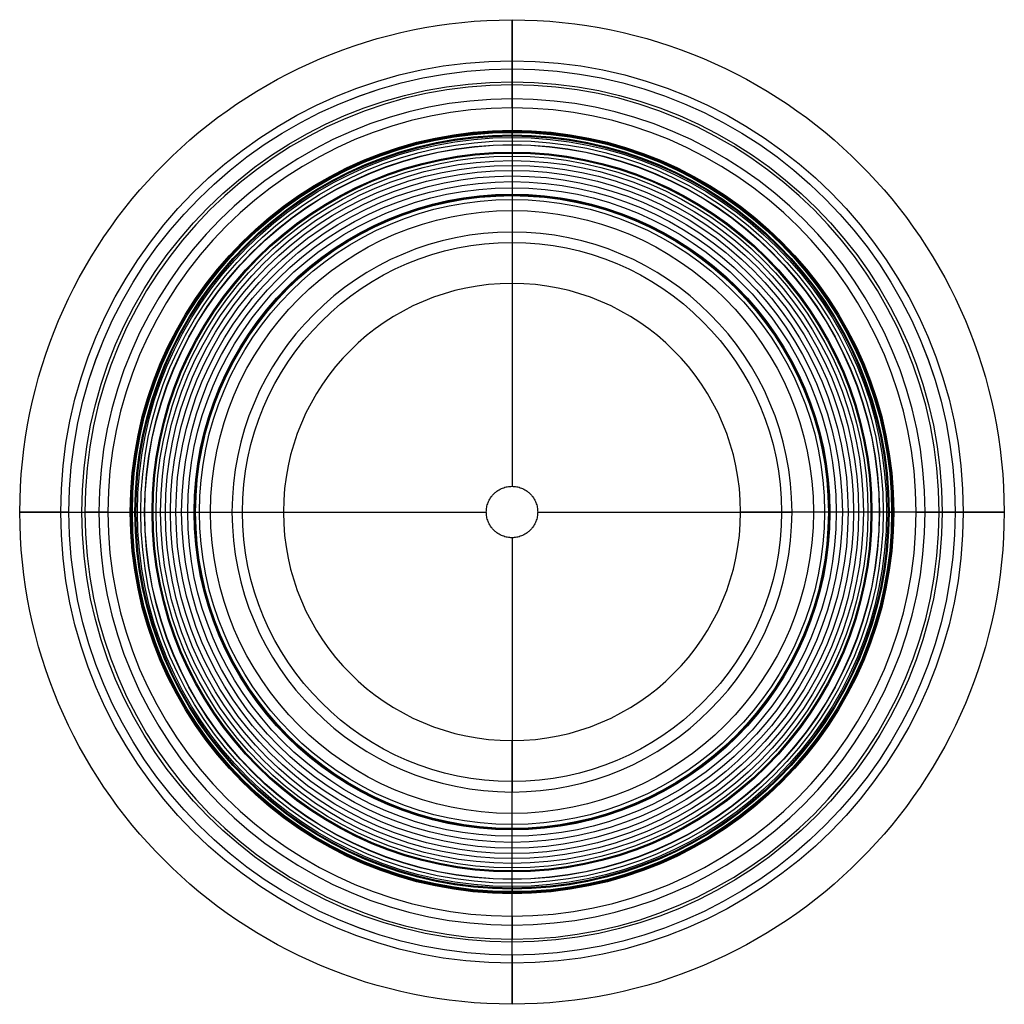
# Model space of a CAD drawing. Header units: millimetres. Extents: x -1127 to -552, y -1664 to -1089.
import ezdxf

# ---------------------------------------------------------------- set-up
doc = ezdxf.new("R2010")
doc.units = ezdxf.units.MM
doc.layers.add('Default', color=7, linetype='Continuous')

msp = doc.modelspace()

# ---------------------------------------------------------------- linework, layer by layer
at = {"layer": 'Default'}
for p, q in [((-839.96, -1127.04, 270.31), (-839.96, -1117.78, 270.31)), ((-839.96, -1213.01, -182.48), (-839.96, -1361.52, -182.48)), ((-839.96, -1243.03, -162.73), (-839.96, -1361.52, -162.73)), ((-1098.7, -1376.52, 270.31), (-1089.43, -1376.52, 270.31)), ((-1003.47, -1376.52, -182.48), (-854.96, -1376.52, -182.48)), ((-973.44, -1376.52, -162.73), (-854.96, -1376.52, -162.73)), ((-824.96, -1376.52, -182.48), (-676.45, -1376.52, -182.48)), ((-824.96, -1376.52, -162.73), (-706.48, -1376.52, -162.73)), ((-590.49, -1376.52, 270.31), (-581.23, -1376.52, 270.31)), ((-839.96, -1391.52, -182.48), (-839.96, -1540.02, -182.48)), ((-839.96, -1391.52, -162.73), (-839.96, -1510, -162.73)), ((-839.96, -1635.25, 270.31), (-839.96, -1625.99, 270.31))]:
    msp.add_line(p, q, dxfattribs=at)
for centre, radius in [((-839.96, -1376.52, 243.96), 287.38), ((-839.96, -1376.52, 213.21), 263.51), ((-839.96, -1376.52, 270.31), 258.74), ((-839.96, -1376.52, 207.57), 258.72), ((-839.96, -1376.52, 53.65), 251.2), ((-839.96, -1376.52, 147.09), 222.9), ((-839.96, -1376.52, -83.75), 222.42), ((-839.96, -1376.52, 181.72), 222.24), ((-839.96, -1376.52, 119.18), 221.69), ((-839.96, -1376.52, -74.2), 220.2), ((-839.96, -1376.52, 92.49), 219.65), ((-839.96, -1376.52, -68.18), 218.74), ((-839.96, -1376.52, 67.02), 216.78), ((-839.96, -1376.52, -89.65), 214.58), ((-839.96, -1376.52, 50.72), 214.41), ((-839.96, -1376.52, 27.3), 210.2), ((-839.96, -1376.52, -93.33), 209.6), ((-839.96, -1376.52, 16.04), 207.8), ((-839.96, -1376.52, 5.1), 205.21), ((-839.96, -1376.52, -5.54), 202.42), ((-839.96, -1376.52, -15.87), 199.44), ((-839.96, -1376.52, -25.89), 196.27), ((-839.96, -1376.52, -35.61), 192.92), ((-839.96, -1376.52, -45.02), 189.39), ((-839.96, -1376.52, -54.13), 185.67), ((-839.96, -1376.52, -55.28), 185.18), ((-839.96, -1376.52, -56.46), 184.77), ((-839.96, -1376.52, -69.24), 182.5), ((-839.96, -1376.52, -80.5), 176.03), ((-839.96, -1376.52, -121.88), 157.45)]:
    msp.add_circle(centre, radius, dxfattribs=at)
at = {"layer": 'Default', "extrusion": (0, 0, -1)}
for centre, radius in [((839.96, -1376.52, -270.31), 249.47), ((839.96, -1376.52, -267.72), 241.24), ((839.96, -1376.52, -260.87), 235.98), ((839.96, -1376.52, 182.48), 163.51), ((839.96, -1376.52, 162.73), 133.48)]:
    msp.add_circle(centre, radius, dxfattribs=at)
at = {"layer": 'Default'}
for points, weights, degree, knots in [([(-839.96, -1117.78, 270.31), (-839.96, -1091.34, 270.31), (-839.96, -1089.13, 243.96), (-839.96, -1086.93, 217.61), (-839.96, -1113, 213.21), (-839.96, -1117.77, 212.41), (-839.96, -1117.8, 207.57)], [1, 0.736008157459, 1, 0.736008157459, 1, 0.765383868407, 1], 2, [125.663706, 125.663706, 125.663706, 185.155036, 185.155036, 244.646367, 244.646367, 255.832907, 255.832907, 255.832907]), ([(-839.96, -1157.77, -68.18), (-839.96, -1158.97, -71.66), (-839.96, -1156.32, -74.2), (-839.96, -1152.1, -78.25), (-839.96, -1154.1, -83.75), (-839.96, -1156.1, -89.25), (-839.96, -1161.93, -89.65), (-839.96, -1165.6, -89.9), (-839.96, -1166.92, -93.33), (-839.96, -1184.33, -138.86), (-839.96, -1213.01, -182.48)], [1, 0.842413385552, 1, 0.837947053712, 1, 0.837947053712, 1, 0.842411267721, 1, 1, 1], 2, [652.549779, 652.549779, 652.549779, 661.654574, 661.654574, 676.086718, 676.086718, 690.518861, 690.518861, 699.62372, 699.62372, 839.951866, 839.951866, 839.951866]), ([(-839.96, -1191.33, -55.28), (-839.96, -1191.47, -55.67), (-839.96, -1191.61, -56.06), (-839.96, -1191.74, -56.46), (-839.96, -1193.17, -60.58), (-839.96, -1193.93, -64.88), (-839.96, -1194.01, -69.24)], [1, 1, 1, 1, 0.991867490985, 0.991867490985, 1], 3, [379.61073, 379.61073, 379.61073, 379.61073, 381.346751, 381.346751, 381.346751, 383.869787, 383.869787, 383.869787, 383.869787]), ([(-839.96, -1194.01, -69.24), (-839.96, -1196.75, -72.64), (-839.96, -1198.92, -76.42), (-839.96, -1200.48, -80.5), (-839.96, -1205.79, -94.39), (-839.96, -1211.98, -108.18), (-839.96, -1219.07, -121.88), (-839.96, -1226.15, -135.58), (-839.96, -1234.13, -149.2), (-839.96, -1243.03, -162.73)], [1, 0.991867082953, 0.991867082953, 1, 1, 1, 1, 1, 1, 1], 3, [383.869787, 383.869787, 383.869787, 383.869787, 386.392885, 386.392885, 386.392885, 455.914743, 455.914743, 455.914743, 525.436601, 525.436601, 525.436601, 525.436601]), ([(-824.96, -1376.52, -182.48), (-824.96, -1361.52, -182.48), (-839.96, -1361.52, -182.48), (-854.96, -1361.52, -182.48), (-854.96, -1376.52, -182.48), (-854.96, -1391.52, -182.48), (-839.96, -1391.52, -182.48), (-824.96, -1391.52, -182.48), (-824.96, -1376.52, -182.48)], [1, 0.707106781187, 1, 0.707106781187, 1, 0.707106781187, 1, 0.707106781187, 1], 2, [0, 0, 0, 23.561945, 23.561945, 47.12389, 47.12389, 70.685835, 70.685835, 94.24778, 94.24778, 94.24778]), ([(-824.96, -1376.52, -162.73), (-824.96, -1361.52, -162.73), (-839.96, -1361.52, -162.73), (-854.96, -1361.52, -162.73), (-854.96, -1376.52, -162.73), (-854.96, -1391.52, -162.73), (-839.96, -1391.52, -162.73), (-824.96, -1391.52, -162.73), (-824.96, -1376.52, -162.73)], [1, 0.707106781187, 1, 0.707106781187, 1, 0.707106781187, 1, 0.707106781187, 1], 2, [0, 0, 0, 23.561945, 23.561945, 47.12389, 47.12389, 70.685835, 70.685835, 94.24778, 94.24778, 94.24778]), ([(-1098.7, -1376.52, 270.31), (-1125.14, -1376.52, 270.31), (-1127.34, -1376.52, 243.96), (-1129.55, -1376.52, 217.61), (-1103.48, -1376.52, 213.21), (-1098.71, -1376.52, 212.41), (-1098.68, -1376.52, 207.57)], [1, 0.736008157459, 1, 0.736008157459, 1, 0.765383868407, 1], 2, [125.663706, 125.663706, 125.663706, 185.155036, 185.155036, 244.646367, 244.646367, 255.832907, 255.832907, 255.832907]), ([(-1058.7, -1376.52, -68.18), (-1057.51, -1376.52, -71.66), (-1060.16, -1376.52, -74.2), (-1064.38, -1376.52, -78.25), (-1062.38, -1376.52, -83.75), (-1060.38, -1376.52, -89.25), (-1054.54, -1376.52, -89.65), (-1050.87, -1376.52, -89.9), (-1049.56, -1376.52, -93.33), (-1032.15, -1376.52, -138.86), (-1003.47, -1376.52, -182.48)], [1, 0.842413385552, 1, 0.837947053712, 1, 0.837947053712, 1, 0.842411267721, 1, 1, 1], 2, [652.549779, 652.549779, 652.549779, 661.654574, 661.654574, 676.086718, 676.086718, 690.518861, 690.518861, 699.62372, 699.62372, 839.951866, 839.951866, 839.951866]), ([(-1025.14, -1376.52, -55.28), (-1025.01, -1376.52, -55.67), (-1024.87, -1376.52, -56.06), (-1024.73, -1376.52, -56.46), (-1023.31, -1376.52, -60.58), (-1022.55, -1376.52, -64.88), (-1022.46, -1376.52, -69.24)], [1, 1, 1, 1, 0.991867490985, 0.991867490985, 1], 3, [379.61073, 379.61073, 379.61073, 379.61073, 381.346751, 381.346751, 381.346751, 383.869787, 383.869787, 383.869787, 383.869787]), ([(-1022.46, -1376.52, -69.24), (-1019.73, -1376.52, -72.64), (-1017.55, -1376.52, -76.42), (-1015.99, -1376.52, -80.5), (-1010.68, -1376.52, -94.39), (-1004.49, -1376.52, -108.18), (-997.41, -1376.52, -121.88), (-990.33, -1376.52, -135.58), (-982.34, -1376.52, -149.2), (-973.44, -1376.52, -162.73)], [1, 0.991867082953, 0.991867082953, 1, 1, 1, 1, 1, 1, 1], 3, [383.869787, 383.869787, 383.869787, 383.869787, 386.392885, 386.392885, 386.392885, 455.914743, 455.914743, 455.914743, 525.436601, 525.436601, 525.436601, 525.436601]), ([(-657.46, -1376.52, -69.24), (-660.19, -1376.52, -72.64), (-662.37, -1376.52, -76.42), (-663.93, -1376.52, -80.5), (-669.24, -1376.52, -94.39), (-675.43, -1376.52, -108.18), (-682.51, -1376.52, -121.88), (-689.6, -1376.52, -135.58), (-697.58, -1376.52, -149.2), (-706.48, -1376.52, -162.73)], [1, 0.991867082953, 0.991867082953, 1, 1, 1, 1, 1, 1, 1], 3, [383.869787, 383.869787, 383.869787, 383.869787, 386.392885, 386.392885, 386.392885, 455.914743, 455.914743, 455.914743, 525.436601, 525.436601, 525.436601, 525.436601]), ([(-621.22, -1376.52, -68.18), (-622.42, -1376.52, -71.66), (-619.76, -1376.52, -74.2), (-615.54, -1376.52, -78.25), (-617.54, -1376.52, -83.75), (-619.54, -1376.52, -89.25), (-625.38, -1376.52, -89.65), (-629.05, -1376.52, -89.9), (-630.36, -1376.52, -93.33), (-647.77, -1376.52, -138.86), (-676.45, -1376.52, -182.48)], [1, 0.842413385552, 1, 0.837947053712, 1, 0.837947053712, 1, 0.842411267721, 1, 1, 1], 2, [652.549779, 652.549779, 652.549779, 661.654574, 661.654574, 676.086718, 676.086718, 690.518861, 690.518861, 699.62372, 699.62372, 839.951866, 839.951866, 839.951866]), ([(-654.78, -1376.52, -55.28), (-654.91, -1376.52, -55.67), (-655.05, -1376.52, -56.06), (-655.19, -1376.52, -56.46), (-656.61, -1376.52, -60.58), (-657.37, -1376.52, -64.88), (-657.46, -1376.52, -69.24)], [1, 1, 1, 1, 0.991867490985, 0.991867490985, 1], 3, [379.61073, 379.61073, 379.61073, 379.61073, 381.346751, 381.346751, 381.346751, 383.869787, 383.869787, 383.869787, 383.869787]), ([(-581.23, -1376.52, 270.31), (-554.78, -1376.52, 270.31), (-552.58, -1376.52, 243.96), (-550.37, -1376.52, 217.61), (-576.45, -1376.52, 213.21), (-581.21, -1376.52, 212.41), (-581.24, -1376.52, 207.57)], [1, 0.736008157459, 1, 0.736008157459, 1, 0.765383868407, 1], 2, [125.663706, 125.663706, 125.663706, 185.155036, 185.155036, 244.646367, 244.646367, 255.832907, 255.832907, 255.832907]), ([(-839.96, -1559.02, -69.24), (-839.96, -1556.28, -72.64), (-839.96, -1554.11, -76.42), (-839.96, -1552.55, -80.5), (-839.96, -1547.24, -94.39), (-839.96, -1541.05, -108.18), (-839.96, -1533.97, -121.88), (-839.96, -1526.88, -135.58), (-839.96, -1518.9, -149.2), (-839.96, -1510, -162.73)], [1, 0.991867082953, 0.991867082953, 1, 1, 1, 1, 1, 1, 1], 3, [383.869787, 383.869787, 383.869787, 383.869787, 386.392885, 386.392885, 386.392885, 455.914743, 455.914743, 455.914743, 525.436601, 525.436601, 525.436601, 525.436601]), ([(-839.96, -1595.26, -68.18), (-839.96, -1594.06, -71.66), (-839.96, -1596.71, -74.2), (-839.96, -1600.94, -78.25), (-839.96, -1598.94, -83.75), (-839.96, -1596.94, -89.25), (-839.96, -1591.1, -89.65), (-839.96, -1587.43, -89.9), (-839.96, -1586.12, -93.33), (-839.96, -1568.71, -138.86), (-839.96, -1540.02, -182.48)], [1, 0.842413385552, 1, 0.837947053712, 1, 0.837947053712, 1, 0.842411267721, 1, 1, 1], 2, [652.549779, 652.549779, 652.549779, 661.654574, 661.654574, 676.086718, 676.086718, 690.518861, 690.518861, 699.62372, 699.62372, 839.951866, 839.951866, 839.951866]), ([(-839.96, -1561.7, -55.28), (-839.96, -1561.56, -55.67), (-839.96, -1561.43, -56.06), (-839.96, -1561.29, -56.46), (-839.96, -1559.87, -60.58), (-839.96, -1559.1, -64.88), (-839.96, -1559.02, -69.24)], [1, 1, 1, 1, 0.991867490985, 0.991867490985, 1], 3, [379.61073, 379.61073, 379.61073, 379.61073, 381.346751, 381.346751, 381.346751, 383.869787, 383.869787, 383.869787, 383.869787]), ([(-839.96, -1635.25, 270.31), (-839.96, -1661.69, 270.31), (-839.96, -1663.9, 243.96), (-839.96, -1666.11, 217.61), (-839.96, -1640.03, 213.21), (-839.96, -1635.26, 212.41), (-839.96, -1635.24, 207.57)], [1, 0.736008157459, 1, 0.736008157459, 1, 0.765383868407, 1], 2, [125.663706, 125.663706, 125.663706, 185.155036, 185.155036, 244.646367, 244.646367, 255.832907, 255.832907, 255.832907])]:
    msp.add_rational_spline(points, weights, degree=degree, knots=knots, dxfattribs=at)
for points, degree in [([(-839.96, -1117.8, 207.57), (-839.96, -1112.84, 37.6), (-839.96, -1157.77, -68.18)], 2), ([(-839.96, -1361.52, -182.48), (-839.96, -1361.52, -162.73)], 1), ([(-1098.68, -1376.52, 207.57), (-1103.64, -1376.52, 37.6), (-1058.7, -1376.52, -68.18)], 2), ([(-854.96, -1376.52, -182.48), (-854.96, -1376.52, -162.73)], 1), ([(-824.96, -1376.52, -182.48), (-824.96, -1376.52, -162.73)], 1), ([(-581.24, -1376.52, 207.57), (-576.28, -1376.52, 37.6), (-621.22, -1376.52, -68.18)], 2), ([(-839.96, -1391.52, -182.48), (-839.96, -1391.52, -162.73)], 1), ([(-839.96, -1635.24, 207.57), (-839.96, -1640.19, 37.6), (-839.96, -1595.26, -68.18)], 2)]:
    msp.add_open_spline(points, degree=degree, dxfattribs=at)
for points in [[(-839.96, -1140.54, 260.87), (-839.96, -1137.09, 270.31), (-839.96, -1127.04, 270.31)], [(-1075.94, -1376.52, 260.87), (-1079.39, -1376.52, 270.31), (-1089.43, -1376.52, 270.31)], [(-603.99, -1376.52, 260.87), (-600.53, -1376.52, 270.31), (-590.49, -1376.52, 270.31)], [(-839.96, -1612.49, 260.87), (-839.96, -1615.94, 270.31), (-839.96, -1625.99, 270.31)]]:
    msp.add_rational_spline(points, [1, 0.819671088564, 1], degree=2, dxfattribs=at)
for points in [[(-839.96, -1140.54, 260.87), (-839.96, -1157.28, 215.15), (-839.96, -1153.11, 175.61), (-839.96, -1153.46, 147.48), (-839.96, -1154.65, 119.56), (-839.96, -1156.68, 92.86), (-839.96, -1159.23, 70.04), (-839.96, -1162.38, 48.29), (-839.96, -1165.42, 31.3), (-839.96, -1168.65, 16.12), (-839.96, -1171.25, 5.17), (-839.96, -1174.03, -5.47), (-839.96, -1177.01, -15.8), (-839.96, -1180.18, -25.83), (-839.96, -1183.53, -35.55), (-839.96, -1187.06, -44.97), (-839.96, -1189.56, -51.11), (-839.96, -1190.85, -54.13), (-839.96, -1191.01, -54.51), (-839.96, -1191.17, -54.9), (-839.96, -1191.33, -55.28)], [(-1075.94, -1376.52, 260.87), (-1059.2, -1376.52, 215.15), (-1063.36, -1376.52, 175.61), (-1063.02, -1376.52, 147.48), (-1061.82, -1376.52, 119.56), (-1059.8, -1376.52, 92.86), (-1057.24, -1376.52, 70.04), (-1054.1, -1376.52, 48.29), (-1051.06, -1376.52, 31.3), (-1047.82, -1376.52, 16.12), (-1045.23, -1376.52, 5.17), (-1042.44, -1376.52, -5.47), (-1039.47, -1376.52, -15.8), (-1036.3, -1376.52, -25.83), (-1032.95, -1376.52, -35.55), (-1029.42, -1376.52, -44.97), (-1026.91, -1376.52, -51.11), (-1025.63, -1376.52, -54.13), (-1025.47, -1376.52, -54.51), (-1025.3, -1376.52, -54.9), (-1025.14, -1376.52, -55.28)], [(-603.99, -1376.52, 260.87), (-620.72, -1376.52, 215.15), (-616.56, -1376.52, 175.61), (-616.9, -1376.52, 147.48), (-618.1, -1376.52, 119.56), (-620.13, -1376.52, 92.86), (-622.68, -1376.52, 70.04), (-625.82, -1376.52, 48.29), (-628.86, -1376.52, 31.3), (-632.1, -1376.52, 16.12), (-634.69, -1376.52, 5.17), (-637.48, -1376.52, -5.47), (-640.46, -1376.52, -15.8), (-643.62, -1376.52, -25.83), (-646.97, -1376.52, -35.55), (-650.51, -1376.52, -44.97), (-653.01, -1376.52, -51.11), (-654.29, -1376.52, -54.13), (-654.45, -1376.52, -54.51), (-654.62, -1376.52, -54.9), (-654.78, -1376.52, -55.28)], [(-839.96, -1612.49, 260.87), (-839.96, -1595.76, 215.15), (-839.96, -1599.92, 175.61), (-839.96, -1599.58, 147.48), (-839.96, -1598.38, 119.56), (-839.96, -1596.35, 92.86), (-839.96, -1593.8, 70.04), (-839.96, -1590.66, 48.29), (-839.96, -1587.62, 31.3), (-839.96, -1584.38, 16.12), (-839.96, -1581.79, 5.17), (-839.96, -1579, -5.47), (-839.96, -1576.02, -15.8), (-839.96, -1572.86, -25.83), (-839.96, -1569.51, -35.55), (-839.96, -1565.97, -44.97), (-839.96, -1563.47, -51.11), (-839.96, -1562.19, -54.13), (-839.96, -1562.02, -54.51), (-839.96, -1561.86, -54.9), (-839.96, -1561.7, -55.28)]]:
    msp.add_open_spline(points, degree=3, knots=[13.004451, 13.004451, 13.004451, 13.004451, 51.015606, 91.531862, 130.398701, 167.646944, 203.31212, 226.229083, 259.348701, 275.357258, 291.007819, 306.308133, 321.266561, 335.892296, 350.194998, 364.18531, 377.87471, 377.87471, 377.87471, 379.61073, 379.61073, 379.61073, 379.61073], dxfattribs=at)

doc.saveas('drawing.dxf')
